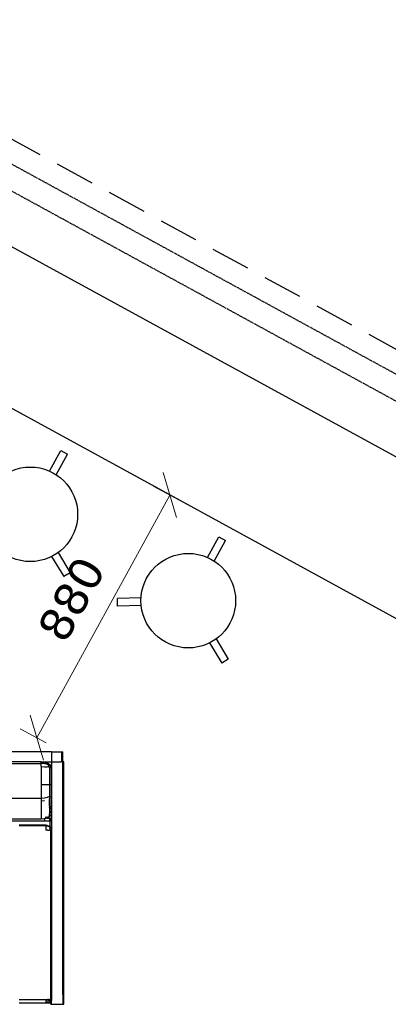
# Model space of a CAD drawing. Header units: millimetres. Extents: x 140304 to 319987, y -10756 to 142544.
# Tile 158 of 203: x 161886 to 163054, y 95547 to 98670. Entities that reach past the tile are written whole.
import ezdxf

# ---------------------------------------------------------------- set-up
doc = ezdxf.new("R2010")
doc.units = ezdxf.units.MM
doc.header["$LTSCALE"] = 10
doc.header["$PDMODE"] = 35
doc.header["$PDSIZE"] = -1000
doc.linetypes.add('( Hidden )', pattern=[0.375, 0.25, -0.125])
doc.layers.get('0').update_dxf_attribs({"linetype": 'CONTINUOUS'})
doc.layers.get('Defpoints').update_dxf_attribs({"color": 253, "linetype": 'CONTINUOUS'})
for name, color, linetype, true_color in [('CT_BULKHEAD', 7, '( Hidden )', 0x00c700), ('CT_SIGNAGE', 7, '( Hidden )', 0x0000e6), ('furn', 7, 'CONTINUOUS', 0x9c9c9c)]:
    doc.layers.add(name, color=color, linetype=linetype, true_color=true_color)
doc.layers.add('DIM', color=150, linetype='CONTINUOUS', lineweight=15)
doc.styles.get("Standard").update_dxf_attribs({"font": 'verdana.ttf'})
doc.dimstyles.new('LBF 75', dxfattribs={"dimscale": 60, "dimtxt": 1.75, "dimasz": 1.75, "dimexe": 1, "dimexo": 1, "dimgap": 1, "dimtad": 1, "dimdec": 0, "dimrnd": 5, "dimzin": 12, "dimdsep": 46, "dimtxsty": 'Standard', "dimblk": 'OBLIQUE', "dimcen": 0, "dimclrd": 256, "dimclre": 256, "dimadec": 0, "dimazin": 3, "dimtfac": 1, "dimtdec": 0, "dimtofl": 0, "dimtmove": 0, "dimatfit": 3, "dimldrblk": 'OBLIQUE', "dimfxl": 0.18, "dimtolj": 1, "dimtzin": 0, "dimlwd": -1, "dimlwe": -1, "dimarcsym": 0})

# ---------------------------------------------------------------- blocks, each defined once
blk = doc.blocks.new('furn 1')
for p, q in [((103649, 19482.2), (103649, 21311.3)), ((103501.5, 19514.6), (103501.5, 21265.2)), ((103611.6, 19514.6), (103611.6, 21265.2)), ((103618, 19514.6), (103618, 21265.2)), ((103429.8, 19505.8), (103429.8, 19708)), ((103435.4, 19514.6), (103435.4, 19644.2)), ((102851.5, 19503.9), (102851.5, 19584.7)), ((102863.9, 19584.7), (102863.9, 19500)), ((103415.8, 19584.7), (103415.8, 19508.5)), ((103416.6, 19508.2), (103416.6, 19584.7)), ((102851.5, 19500), (102851.5, 19503.9)), ((102853.3, 19500), (102851.5, 19500)), ((102851.5, 19496.5), (102851.5, 19500)), ((102851.5, 19493.7), (102851.5, 19496.5)), ((102851.5, 19491.3), (102851.5, 19493.7)), ((102852.8, 19490.2), (102851.5, 19491.3)), ((102851.5, 19489.8), (102851.5, 19491.3)), ((102851.5, 19491.3), (102851.5, 19491.3)), ((102851.8, 19493.2), (102851.8, 19493.6)), ((102852.8, 19490.2), (102851.8, 19493.2)), ((102853.3, 19499.3), (102853.3, 19500)), ((102854.5, 19500), (102853.3, 19500)), ((102853.3, 19499.3), (102855.6, 19498)), ((102854.5, 19500), (102855.6, 19499.5)), ((102854.8, 19500), (102854.5, 19500)), ((102859.1, 19500), (102854.8, 19500)), ((102855.6, 19499.5), (102855.6, 19498)), ((102855.6, 19495.4), (102855.6, 19498)), ((102855.6, 19491.2), (102855.6, 19494.6)), ((102861.6, 19500), (102859.1, 19500)), ((102863.9, 19500), (102861.6, 19500)), ((102861.6, 19497.1), (102861.6, 19500)), ((102861.6, 19494.6), (102861.6, 19490.9)), ((102863.9, 19500), (102863.9, 19496.8)), ((102863.9, 19496.8), (102863.9, 19494.5)), ((102863.9, 19490.9), (102863.9, 19494.5)), ((103401.1, 19494.5), (103401.1, 19500)), ((103405.9, 19500), (103401.1, 19500)), ((103401.1, 19494.5), (103401.1, 19491.2)), ((103401.1, 19491.2), (103401.1, 19490.9)), ((103410.2, 19500), (103405.9, 19500)), ((103413.6, 19500), (103410.2, 19500)), ((103413.2, 19491.1), (103413, 19490.9)), ((103413.6, 19491.5), (103413.2, 19491.1)), ((103413.6, 19500), (103415.8, 19500)), ((103413.7, 19496.8), (103413.6, 19496.7)), ((103413.6, 19493.8), (103413.6, 19496.7)), ((103413.6, 19493.8), (103413.6, 19491.5)), ((103413.6, 19491.1), (103413.6, 19491.5)), ((103413.6, 19490.9), (103413.6, 19491.1)), ((103414, 19497), (103413.7, 19496.8)), ((103415.8, 19498.3), (103414, 19497)), ((103414.3, 19491.1), (103414.2, 19490.9)), ((103415.8, 19494.5), (103414.3, 19491.1)), ((103415.8, 19508.5), (103415.8, 19503.5)), ((103415.8, 19503.5), (103415.8, 19500)), ((103415.8, 19500), (103415.8, 19498.3)), ((103415.8, 19500), (103416.6, 19500)), ((103416.6, 19500), (103415.8, 19498.3)), ((103415.9, 19497), (103415.8, 19496.8)), ((103415.8, 19494.7), (103416.1, 19496.8)), ((103415.8, 19496.8), (103415.8, 19496.7)), ((103416, 19496.8), (103415.8, 19495.5)), ((103415.8, 19494.7), (103415.8, 19494.5)), ((103416.6, 19500), (103415.9, 19497)), ((103416.1, 19497), (103416, 19496.8)), ((103416.1, 19497), (103416.6, 19500)), ((103416.6, 19500), (103416.1, 19497)), ((103416.1, 19496.8), (103416.1, 19497)), ((103416.6, 19503.5), (103416.6, 19508.2)), ((103416.6, 19500), (103416.6, 19503.5)), ((103429.8, 19503.5), (103429.8, 19505.8)), ((103429.8, 19505.8), (103429.8, 19505.8)), ((103429.8, 19503.5), (103434.6, 19503.6)), ((103429.8, 19496.8), (103429.8, 19503.5)), ((103429.8, 19490.9), (103429.8, 19496.8)), ((103436.3, 19505.8), (103434.6, 19505.8)), ((103440.6, 19514.6), (103435.4, 19514.6)), ((103436.3, 19505.8), (103435.4, 19514.6)), ((103436.4, 19504.8), (103436.3, 19505.8)), ((103438.5, 19498.4), (103436.4, 19504.8)), ((103438.9, 19497.4), (103438.5, 19498.4)), ((103439.3, 19496), (103438.9, 19497.4)), ((103438.9, 19497.4), (103438.9, 19493.8)), ((103438.9, 19493.8), (103438.9, 19490.5)), ((103442.1, 19491.7), (103438.9, 19486.8)), ((103442.1, 19491.7), (103439.3, 19496)), ((103440.2, 19499.3), (103442.3, 19500.5)), ((103442.3, 19501.5), (103440.5, 19500.7)), ((103451.9, 19514.6), (103440.6, 19514.6)), ((103443.9, 19489), (103442.1, 19491.7)), ((103442.3, 19502.6), (103442.3, 19501.5)), ((103442.3, 19501.5), (103442.3, 19500.5)), ((103444.1, 19497.3), (103443.7, 19496)), ((103469.4, 19514.6), (103451.9, 19514.6)), ((103492.8, 19514.6), (103469.4, 19514.6)), ((103493.7, 19504.8), (103492.8, 19514.6)), ((103501.5, 19514.6), (103492.8, 19514.6)), ((103502.2, 19504.8), (103501.5, 19514.6)), ((103514, 19514.6), (103501.5, 19514.6)), ((103504.5, 19496), (103502.2, 19504.8)), ((103508, 19489), (103504.5, 19496)), ((103529.2, 19514.6), (103514, 19514.6)), ((103545.8, 19514.6), (103529.2, 19514.6)), ((103545.8, 19514.6), (103545.8, 19504.8)), ((103602.5, 19514.6), (103545.8, 19514.6)), ((103545.8, 19504.8), (103545.8, 19496)), ((103545.8, 19496), (103545.8, 19489)), ((103600.4, 19489), (103600.9, 19492)), ((103600.9, 19492), (103601.5, 19496)), ((103602.2, 19504.8), (103601.5, 19496)), ((103602.6, 19491.1), (103602, 19489.2)), ((103602.5, 19514.6), (103602.2, 19504.8)), ((103602.5, 19514.6), (103607.3, 19514.6)), ((103604.2, 19490.3), (103602.6, 19491.1)), ((103606.8, 19491.8), (103605, 19492.4)), ((103605.4, 19491), (103605, 19492.4)), ((103605.4, 19491), (103606.8, 19491.8)), ((103608.5, 19491.6), (103606.8, 19491.8)), ((103607.3, 19514.6), (103611.6, 19514.6)), ((103608.5, 19491.6), (103609.6, 19493.9)), ((103610, 19491.8), (103608.5, 19491.6)), ((103608.7, 19489.8), (103610, 19491.8)), ((103614, 19496), (103609.5, 19489)), ((103609.5, 19489), (103611.1, 19491.1)), ((103610.1, 19495.2), (103609.6, 19493.9)), ((103610.6, 19496.5), (103610.1, 19495.2)), ((103611.1, 19498), (103610.6, 19496.5)), ((103611.6, 19499.6), (103611.1, 19498)), ((103611.1, 19491.1), (103612.5, 19493.3)), ((103611.6, 19514.6), (103615, 19514.6)), ((103611.6, 19514.6), (103613.4, 19512.6)), ((103612, 19501.2), (103611.6, 19499.6)), ((103612.3, 19502.9), (103612, 19501.2)), ((103612.7, 19504.8), (103612.3, 19502.9)), ((103614, 19496), (103612.5, 19493.3)), ((103612.9, 19506.6), (103612.7, 19504.8)), ((103613.2, 19508.6), (103612.9, 19506.6)), ((103613.3, 19510.6), (103613.2, 19508.6)), ((103613.4, 19512.6), (103613.3, 19510.6)), ((103614.9, 19498.4), (103614, 19496)), ((103615.4, 19499.8), (103614.9, 19498.4)), ((103618, 19514.6), (103615, 19514.6)), ((103615.9, 19501.3), (103615.4, 19499.8)), ((103615.9, 19501.3), (103617, 19504.8)), ((103617.5, 19509.4), (103617, 19504.8)), ((103618, 19514.6), (103617.5, 19509.4)), ((103618, 19514.6), (103618, 19482.2)), ((102848.4, 19484.8), (102851.5, 19484.8)), ((102848.4, 19484.8), (102848.4, 19482.2)), ((102848.4, 19482.2), (102848.4, 19446.6)), ((102848.4, 19482.2), (102849.9, 19482.2)), ((102849.9, 19482.2), (102854.3, 19482.2)), ((102851.5, 19489.3), (102851.5, 19489.8)), ((102854.8, 19485.6), (102851.5, 19489.3)), ((102851.5, 19484.8), (102851.5, 19489.3)), ((102853.3, 19488.8), (102852.8, 19490.2)), ((102854.8, 19488.3), (102852.8, 19490.2)), ((102855, 19486.1), (102853.3, 19488.8)), ((102854.3, 19482.2), (102861.2, 19482.2)), ((102858.4, 19486.6), (102854.8, 19488.3)), ((102856.8, 19484.4), (102854.8, 19485.6)), ((102855.6, 19485.3), (102855.1, 19486)), ((102855.6, 19490.6), (102855.6, 19489.3)), ((102855.6, 19489.3), (102857.8, 19487.8)), ((102855.6, 19489.3), (102855.6, 19488.8)), ((102858.4, 19486.9), (102855.6, 19488.8)), ((102855.6, 19486.3), (102858.4, 19484.2)), ((102855.6, 19486.3), (102855.6, 19486.2)), ((102857.7, 19484.7), (102855.6, 19486.2)), ((102855.6, 19486.2), (102855.6, 19485.8)), ((102855.6, 19485.7), (102855.6, 19485.3)), ((102856.8, 19484.4), (102855.6, 19485.3)), ((102858.4, 19483.1), (102856.8, 19484.4)), ((102859.1, 19483), (102856.8, 19484.4)), ((102858.4, 19486.9), (102858.4, 19487.1)), ((102858.4, 19486.9), (102858.6, 19486.9)), ((102858.4, 19486.9), (102858.4, 19486.6)), ((102858.4, 19486.6), (102858.4, 19484.2)), ((102859.1, 19486.3), (102858.4, 19486.6)), ((102858.4, 19484.2), (102861.6, 19483.5)), ((102861.6, 19482.4), (102858.4, 19483.1)), ((102859.1, 19486.8), (102861.6, 19486.3)), ((102861.6, 19485.9), (102859.1, 19486.3)), ((102861.6, 19482.6), (102859.1, 19483)), ((102861.2, 19482.2), (102863.6, 19482.2)), ((102861.6, 19490.9), (102861.6, 19489.7)), ((102861.6, 19487.7), (102861.6, 19486.3)), ((102861.6, 19486.3), (102863.1, 19486.3)), ((102861.6, 19486.3), (102861.6, 19485.9)), ((102863.9, 19485.6), (102861.6, 19485.9)), ((102861.6, 19484.6), (102861.6, 19483.5)), ((102861.6, 19483.5), (102863.2, 19483.5)), ((102861.6, 19483.5), (102861.6, 19482.6)), ((102861.6, 19482.6), (102861.6, 19482.4)), ((102862.7, 19482.4), (102861.6, 19482.6)), ((102862.7, 19482.4), (102861.6, 19482.4)), ((102863.9, 19482.4), (102862.7, 19482.4)), ((102863.6, 19482.2), (102862.7, 19482.4)), ((102863.6, 19482.2), (102863.9, 19482.2)), ((102863.9, 19489.5), (102863.9, 19490.9)), ((102863.9, 19489.5), (102863.9, 19485.6)), ((102863.9, 19485.6), (102863.9, 19483)), ((103401.1, 19485.6), (102863.9, 19485.6)), ((102863.9, 19482.4), (102863.9, 19483)), ((102863.9, 19482.2), (102863.9, 19482.4)), ((103401.1, 19482.4), (102863.9, 19482.4)), ((102863.9, 19482.2), (102869.8, 19482.2)), ((102869.8, 19482.2), (102879.4, 19482.2)), ((103401.1, 19482.2), (102879.4, 19482.2)), ((103401.1, 19490.9), (103401.1, 19489.5)), ((103401.1, 19486.5), (103401.1, 19489.5)), ((103401.1, 19486.3), (103401.1, 19486.5)), ((103401.1, 19486.3), (103405.8, 19486.3)), ((103401.1, 19485.6), (103405.9, 19486.3)), ((103401.1, 19485.6), (103401.1, 19486.3)), ((103401.1, 19483), (103401.1, 19485.6)), ((103401.1, 19483), (103401.1, 19482.4)), ((103401.1, 19482.4), (103401.1, 19482.2)), ((103402.2, 19482.4), (103401.1, 19482.4)), ((103401.3, 19482.2), (103401.1, 19482.2)), ((103402.2, 19482.4), (103401.3, 19482.2)), ((103604.4, 19482.2), (103401.3, 19482.2)), ((103405.9, 19483), (103402.2, 19482.4)), ((103429.8, 19482.4), (103402.2, 19482.4)), ((103406.3, 19486.5), (103405.9, 19486.3)), ((103405.9, 19486.3), (103410.8, 19486.3)), ((103405.9, 19486.3), (103405.9, 19486.3)), ((103406.6, 19483.5), (103405.9, 19483)), ((103410.2, 19488.3), (103406.3, 19486.5)), ((103410.2, 19485.6), (103406.6, 19483.5)), ((103413, 19490.9), (103410.2, 19488.3)), ((103410.8, 19486.3), (103410.2, 19485.6)), ((103411, 19486.5), (103410.8, 19486.3)), ((103410.8, 19486.3), (103429.8, 19486.3)), ((103413.6, 19489.5), (103411, 19486.5)), ((103414.2, 19490.9), (103413.6, 19489.5)), ((103413.6, 19490), (103413.6, 19490.9)), ((103413.6, 19490), (103413.6, 19489.5)), ((103429.8, 19486.3), (103429.8, 19490.9)), ((103429.8, 19486.3), (103434.6, 19487.3)), ((103429.8, 19483.5), (103429.8, 19486.3)), ((103429.8, 19483.5), (103434.6, 19484.6)), ((103434.6, 19483.5), (103429.8, 19482.4)), ((103429.8, 19483.4), (103429.8, 19483.5)), ((103429.8, 19483.4), (103429.8, 19482.4)), ((103438.9, 19490.5), (103434.6, 19487.8)), ((103434.6, 19487.3), (103438.9, 19490)), ((103434.6, 19487.8), (103434.6, 19487.3)), ((103438.9, 19487.7), (103434.6, 19484.5)), ((103438.7, 19487.6), (103434.6, 19484.6)), ((103434.6, 19487.3), (103434.6, 19484.6)), ((103438.9, 19486.8), (103434.6, 19483.5)), ((103434.6, 19484.5), (103434.6, 19484.6)), ((103438.9, 19490), (103438.9, 19490.5)), ((103438.9, 19487.8), (103438.9, 19487.7)), ((103438.9, 19486.8), (103438.9, 19487.7)), ((103449.7, 19484.5), (103443.9, 19489)), ((103443.9, 19489), (103449, 19489)), ((103449, 19489), (103452.1, 19489)), ((103456.1, 19482.9), (103449.7, 19484.5)), ((103465.6, 19488.2), (103452.1, 19489)), ((103460.3, 19489), (103452.1, 19489)), ((103456.1, 19482.9), (103461.3, 19482.9)), ((103465.1, 19489), (103460.3, 19489)), ((103472.4, 19482.9), (103461.3, 19482.9)), ((103465.6, 19488.2), (103465.1, 19489)), ((103465.6, 19489), (103465.1, 19489)), ((103465.6, 19488.2), (103465.6, 19489)), ((103472.3, 19489), (103465.6, 19489)), ((103468.9, 19485.3), (103465.6, 19488.2)), ((103470.6, 19484.5), (103468.9, 19485.3)), ((103472.3, 19489), (103473.9, 19488.3)), ((103473.8, 19489), (103472.3, 19489)), ((103489.3, 19482.9), (103472.4, 19482.9)), ((103473.9, 19488.3), (103473.8, 19489)), ((103477.6, 19489), (103473.8, 19489)), ((103545.8, 19488.7), (103473.9, 19488.3)), ((103474.6, 19485.4), (103473.9, 19488.3)), ((103475, 19484.5), (103474.6, 19485.4)), ((103477.6, 19489), (103500.6, 19489)), ((103511.9, 19482.9), (103489.3, 19482.9)), ((103508, 19489), (103500.6, 19489)), ((103511.9, 19482.9), (103506, 19484.5)), ((103518.7, 19489), (103508, 19489)), ((103517.4, 19482.9), (103511.9, 19482.9)), ((103525.4, 19482.9), (103517.4, 19482.9)), ((103531.6, 19489), (103518.7, 19489)), ((103535.2, 19482.9), (103525.4, 19482.9)), ((103545.8, 19489), (103531.6, 19489)), ((103545.8, 19482.9), (103535.2, 19482.9)), ((103600.4, 19489), (103545.8, 19489)), ((103600.4, 19489), (103545.8, 19488.7)), ((103545.8, 19489), (103545.8, 19488.7)), ((103545.8, 19488.7), (103545.8, 19484.5)), ((103545.8, 19484.5), (103545.8, 19482.9)), ((103597.3, 19482.9), (103545.8, 19482.9)), ((103597.3, 19482.9), (103598.9, 19484.5)), ((103597.3, 19482.9), (103598, 19483.1)), ((103598, 19483.1), (103598.2, 19483)), ((103598, 19483.1), (103598.1, 19483.1)), ((103598.1, 19483.1), (103598.9, 19484.5)), ((103603.6, 19484.4), (103598.1, 19483.1)), ((103598.2, 19483), (103598.4, 19483)), ((103598.6, 19483), (103598.4, 19483)), ((103598.6, 19483), (103598.8, 19483)), ((103598.8, 19483), (103599, 19483)), ((103598.9, 19484.5), (103600.4, 19489)), ((103599.2, 19483.1), (103599, 19483)), ((103603.6, 19484.4), (103599.2, 19483.1)), ((103599.2, 19483.1), (103601, 19483.4)), ((103601.9, 19489.2), (103600.4, 19489)), ((103601, 19483.4), (103602.8, 19484.1)), ((103602, 19489.2), (103601.9, 19489.2)), ((103604.2, 19490.3), (103602, 19489.2)), ((103603.6, 19484.4), (103602.8, 19484.1)), ((103603.7, 19484.5), (103603.6, 19484.4)), ((103609.5, 19489), (103603.7, 19484.5)), ((103603.7, 19484.5), (103604.6, 19485)), ((103604.2, 19490.3), (103605.4, 19491)), ((103605.8, 19489.8), (103604.2, 19490.3)), ((103618, 19482.2), (103604.4, 19482.2)), ((103606.3, 19486.1), (103604.6, 19485)), ((103605.8, 19489.8), (103605.4, 19491)), ((103606.3, 19486.1), (103608, 19487.5)), ((103608, 19487.5), (103609.5, 19489)), ((103610, 19490.3), (103608.5, 19488.5)), ((103608.5, 19488.5), (103609.5, 19489.2)), ((103610, 19490.3), (103608.7, 19489.8)), ((103610, 19490.3), (103609.5, 19489.2)), ((103609.5, 19489.2), (103609.5, 19489)), ((103618, 19482.2), (103618, 19450.8)), ((103648.5, 19482.2), (103618, 19482.2)), ((103649, 19482.2), (103648.5, 19482.2)), ((103649, 19482.2), (103649, 19450.8)), ((102849.9, 19446.6), (102848.4, 19446.6)), ((102848.4, 19446.6), (102848.4, 19443.7)), ((102848.4, 19443.7), (103618, 19443.7)), ((102854.3, 19446.6), (102849.9, 19446.6)), ((102861.2, 19446.6), (102854.3, 19446.6)), ((102869.8, 19446.6), (102861.2, 19446.6)), ((102879.4, 19446.6), (102869.8, 19446.6)), ((102879.4, 19446.6), (103617, 19446.6)), ((103617, 19446.6), (103618, 19446.6)), ((103649, 19450.8), (103618, 19450.8)), ((103618, 19443.7), (103618, 19446.6)), ((103618, 19446.6), (103649, 19446.6)), ((103649, 19450.8), (103649, 19446.6))]:
    blk.add_line(p, q)
blk = doc.blocks.new('BAR STOOL')
at = {"ltscale": 0.25}
for p, q in [((153699.6, 93682.1), (153699.6, 93756.8)), ((153699.6, 93756.8), (153723.6, 93756.8)), ((153723.6, 93682.1), (153723.6, 93756.8)), ((153576.1, 93468.2), (153511.4, 93430.9)), ((153847.1, 93468.2), (153911.7, 93430.9)), ((153523.4, 93410.1), (153511.4, 93430.9)), ((153588.1, 93447.4), (153523.4, 93410.1)), ((153835.1, 93447.4), (153899.7, 93410.1)), ((153911.7, 93430.9), (153899.7, 93410.1))]:
    blk.add_line(p, q, dxfattribs=at)
blk.add_circle((153711.6, 93532.6), 150, dxfattribs=at)
blk = doc.blocks.new('_OBLIQUE')
at = {"color": 0, "linetype": 'ByBlock', "lineweight": -2}
for p, q in [((-0.5, -0.5), (0.5, 0.5)), ((0, 0), (0, 0))]:
    blk.add_line(p, q, dxfattribs=at)
blk = doc.blocks.new('*D118')
at = {"layer": 'Defpoints', "color": 0, "ltscale": 0.25, "transparency": 16777216}
for p in [(162362.1, 97162.2), (162444.2, 97117.2), (162022.9, 96347.3)]:
    blk.add_point(p, dxfattribs=at)
at = {"layer": 'DIM', "ltscale": 0.25, "transparency": 16777216}
for p, q in [((162391.5, 97146), (162309.4, 97191)), ((161940.8, 96392.3), (162362.1, 97162.2)), ((161970.3, 96376.1), (161888.2, 96421.1))]:
    blk.add_line(p, q, dxfattribs=at)
at = {"layer": 'DIM', "ltscale": 0.25, "transparency": 16777216, "xscale": 105, "yscale": 105, "zscale": 105}
for p, rotation in [((162362.1, 97162.2), 61.31282046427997), ((161940.8, 96392.3), 241.31282046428)]:
    blk.add_blockref('_OBLIQUE', p, dxfattribs=dict(at, rotation=rotation))
at = {"layer": 'DIM', "color": 0, "ltscale": 0.25, "transparency": 16777216, "insert": (162050.6, 96832.4), "char_height": 105, "attachment_point": 5, "rotation": 61.3128}
blk.add_mtext('\\A1;880', dxfattribs=at)

msp = doc.modelspace()

# ---------------------------------------------------------------- linework, layer by layer
at = {"layer": 'CT_BULKHEAD', "ltscale": 50}
msp.add_lwpolyline([(164540.4, 96553), (164437.8, 96700.8, 0.116407), (163925.4, 97161.7), (161706.6, 98375.7, 0.125829), (160554.6, 98670.3), (160456.8, 98670.3)], format="xyb", dxfattribs=at)
at = {"layer": 'CT_SIGNAGE'}
for points in [[(164480, 96512), (164373.3, 96665.8, 0.116407), (163886.5, 97103.6), (161667.8, 98317.7, 0.125829), (160551.7, 98603.1), (160453.9, 98603.1)], [(164418.4, 96469.3), (164311.7, 96623.1, 0.116407), (163850.5, 97037.8), (161631.8, 98251.9, 0.125829), (160551.7, 98528.1), (160453.9, 98528.1)]]:
    msp.add_lwpolyline(points, format="xyb", dxfattribs=at)
at = {"layer": 'furn', "ltscale": 0.25}
for points in [[(164293.5, 96382.5), (164191.3, 96529.8, 0.116407), (163781.4, 96898.5), (161562.6, 98112.6, 0.125829), (160554.6, 98370.3), (160456.8, 98370.3)], [(163923.8, 96126), (163821.6, 96273.3, 0.116407), (163565.4, 96503.7), (161346.6, 97717.8, 0.125829), (160554.6, 97920.3), (160456.8, 97920.3)]]:
    msp.add_lwpolyline(points, format="xyb", dxfattribs=at)

# ---------------------------------------------------------------- block references
at = {"layer": 'furn', "ltscale": 0.25, "rotation": 331.3128204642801}
for p in [(-17822.2, 88835.2), (-17321.6, 88561.2)]:
    msp.add_blockref('BAR STOOL', p, dxfattribs=at)
at = {"layer": 'furn', "rotation": 90}
msp.add_blockref('furn 1', (181469.5, -7301.6), dxfattribs=at)

# ---------------------------------------------------------------- dimensions: what is measured, and where the dimension line sits
at = {"layer": 'DIM', "ltscale": 0.25}
dim = msp.add_aligned_dim(p1=(162022.9, 96347.3), p2=(162444.2, 97117.2), distance=93.6, dimstyle='LBF 75', dxfattribs=at)
dim.commit()
dim.dimension.update_dxf_attribs({"geometry": '*D118', "text_midpoint": (162050.6, 96832.4)})

doc.saveas('drawing.dxf')
